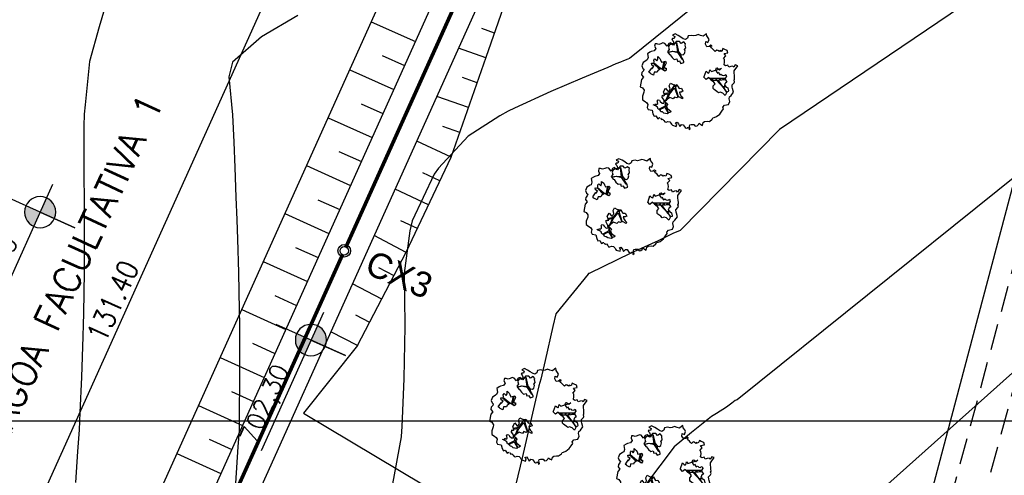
# Model space of a CAD drawing. Header units: millimetres. Extents: x 196436 to 199900, y 8705373 to 8708636.
# Tile 231 of 241: x 199501 to 199595, y 8707695 to 8707738. Entities that reach past the tile are written whole.
import ezdxf
from ezdxf.enums import TextEntityAlignment as Align

# ---------------------------------------------------------------- set-up
doc = ezdxf.new("R2010")
doc.units = ezdxf.units.MM
doc.header["$LTSCALE"] = 5
doc.linetypes.add('CONTINUO', pattern=[0])
doc.linetypes.add('DASHED', pattern=[0.75, 0.5, -0.25])
for name, color, linetype in [('$CURVAS1', 30, 'Continuous'), ('$CURVAS2', 40, 'Continuous'), ('ARVORE', 102, 'Continuous'), ('CERCA', 3, 'CERCA_LINE'), ('DIM', 7, 'Continuous'), ('ESTRADA_BARRO', 9, 'DASHED'), ('LAGOA', 3, 'Continuous'), ('LAGOAS', 6, 'Continuous'), ('MALHA', 9, 'Continuous'), ('OFFSET', 7, 'Continuous'), ('REDE', 22, 'Continuous'), ('TER-BERMA', 4, 'Continuous'), ('TER-COTAS', 7, 'Continuous'), ('TER-OFFSET', 3, 'Continuous'), ('TER-OFFSET-LINHA', 7, 'Continuous')]:
    doc.layers.add(name, color=color, linetype=linetype)
doc.layers.add('TEXTO3', color=4, linetype='Continuous', lineweight=18)
doc.styles.add('NARROW', font='ARIALN.TTF')
doc.styles.add('ROMANS', font='romans.shx', dxfattribs={"width": 0.85})
doc.linetypes.add('CERCA_LINE', pattern='A,0.5,-0.2,["X",Standard,S=0.1,R=0,X=-0.1,Y=-0.05],-0.25', length=0.95)
doc.dimstyles.new('COTA-500-EXTERNA', dxfattribs={"dimtxt": 2, "dimasz": 1.5, "dimexe": 0, "dimexo": 3, "dimgap": 0.5, "dimtad": 1, "dimzin": 4, "dimdsep": 46, "dimtxsty": 'ROMANS', "dimblk1": 'DOT1', "dimblk2": 'DOT1', "dimsah": 1, "dimcen": 0.2, "dimclrd": 256, "dimclre": 256, "dimclrt": 2, "dimadec": 0, "dimazin": 0, "dimtfac": 1, "dimtix": 1, "dimtmove": 2, "dimatfit": 3, "dimldrblk": 'DOT1', "dimfxl": 0, "dimtvp": 0.025, "dimtolj": 1, "dimtzin": 4, "dimlwd": -1, "dimlwe": -1, "dimarcsym": 0})

# ---------------------------------------------------------------- blocks, each defined once
blk = doc.blocks.new('A$C55C26645')
h = blk.add_hatch(color=51)
h.paths.add_polyline_path([(68.45, 12.67), (68.45, 21.47), (59.65, 21.47, 0.414214)])
h.paths.add_polyline_path([(68.45, 30.27), (68.45, 21.47), (77.25, 21.47, 0.414214)])
at = {"color": 7, "linetype": 'Continuous'}
blk.add_line((85.45, 21.47), (0, 21.47), dxfattribs=at)
blk.add_lwpolyline([(68.45, 21.47), (68.45, 42.86), (68.45, 0)], dxfattribs=at)
blk.add_circle((68.45, 21.47), 8.8, dxfattribs=at)
at = {"color": 3, "style": 'ROMANS'}
blk.add_attdef('226,00', (1.58, 25.75), '', height=10, dxfattribs=at)
blk = doc.blocks.new('DOT1')
for q in [(0, 3.36), (0, -3.36)]:
    blk.add_line((0, 0), q)
at = {"linetype": 'ByBlock'}
blk.add_line((0, 0), (-1.2, 0), dxfattribs=at)
at = {"color": 0, "linetype": 'ByBlock', "const_width": 0.36}
blk.add_lwpolyline([(-0.18, 0, 1), (0.18, 0, 1)], format="xyb", close=True, dxfattribs=at)
blk = doc.blocks.new('*D8')
at = {"layer": 'Defpoints', "color": 0}
for p in [(199538.092, 8707770.666), (199547.21, 8707766.558), (199493.233, 8707646.756)]:
    blk.add_point(p, dxfattribs=at)
at = {"layer": 'TER-COTAS'}
for p, q in [((199544.474, 8707767.79), (199538.092, 8707770.666)), ((199484.731, 8707652.232), (199537.476, 8707769.298)), ((199490.497, 8707647.989), (199484.115, 8707650.864))]:
    blk.add_line(p, q, dxfattribs=at)
at = {"layer": 'TER-COTAS', "xscale": 1.5, "yscale": 1.5, "zscale": 1.5}
for p, rotation in [((199538.092, 8707770.666), 65.74589538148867), ((199484.115, 8707650.864), 245.7458953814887)]:
    blk.add_blockref('DOT1', p, dxfattribs=dict(at, rotation=rotation))
at = {"layer": 'TER-COTAS', "color": 2, "insert": (199509.736, 8707711.381), "char_height": 2, "attachment_point": 5, "rotation": 65.7459, "style": 'ROMANS'}
blk.add_mtext('\\A1;131.40', dxfattribs=at)
blk = doc.blocks.new('*D142')
at = {"layer": 'Defpoints', "color": 0}
for p in [(199200.589, 8707769.175, -1), (199537.808, 8707617.643, -1), (199520.526, 8707579.286)]:
    blk.add_point(p, dxfattribs=at)
at = {"layer": 'DIM'}
for p, q in [((199199.357, 8707766.44), (199183.459, 8707731.153)), ((199184.826, 8707730.537), (199519.158, 8707579.903)), ((199536.576, 8707614.908), (199520.526, 8707579.286))]:
    blk.add_line(p, q, dxfattribs=at)
at = {"layer": 'DIM', "xscale": 1.5, "yscale": 1.5, "zscale": 1.5}
for p, rotation in [((199183.459, 8707731.153), 155.7458953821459), ((199520.526, 8707579.286), 335.7458953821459)]:
    blk.add_blockref('DOT1', p, dxfattribs=dict(at, rotation=rotation))
at = {"layer": 'DIM', "color": 2, "insert": (199352.608, 8707656.587), "char_height": 2, "attachment_point": 5, "rotation": 335.7459, "style": 'ROMANS'}
blk.add_mtext('\\A1;369.70', dxfattribs=at)
blk = doc.blocks.new('*D144')
at = {"layer": 'Defpoints', "color": 0}
for p in [(199629.982, 8707853.205, -1), (199160.458, 8707754.352, -1), (199553.968, 8707587.887), (199556.52, 8707575.905, -1), (199556.52, 8707575.905, -1)]:
    blk.add_point(p, dxfattribs=at)
at = {"layer": 'DIM'}
blk.add_arc((199556.52, 8707575.905), 12.251, 82.18169, 148.72638, dxfattribs=at)
at = {"layer": 'DIM', "xscale": 1.5, "yscale": 1.5, "zscale": 1.5}
for p, rotation in [((199559.658, 8707587.748), 348.6719272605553), ((199545.35, 8707580.938), 242.2361372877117)]:
    blk.add_blockref('DOT1', p, dxfattribs=dict(at, rotation=rotation))
at = {"layer": 'DIM', "color": 2, "insert": (199550.61, 8707588.321), "char_height": 2, "attachment_point": 5, "rotation": 25.45403, "style": 'ROMANS'}
blk.add_mtext('\\A1;81°', dxfattribs=at)
blk = doc.blocks.new('*D145')
at = {"layer": 'Defpoints', "color": 0}
for p in [(199276.71, 8708012.372, -1), (199629.982, 8707853.205, -1), (199629.982, 8707853.205, -1), (199611.205, 8707850.27), (199556.52, 8707575.905, -1)]:
    blk.add_point(p, dxfattribs=at)
at = {"layer": 'DIM'}
blk.add_arc((199629.982, 8707853.205), 19.004, 160.26936, 250.63871, dxfattribs=at)
at = {"layer": 'DIM', "xscale": 1.5, "yscale": 1.5, "zscale": 1.5}
for p, rotation in [((199612.655, 8707861.011), 68.00762625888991), ((199625.115, 8707834.834), 342.9004382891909)]:
    blk.add_blockref('DOT1', p, dxfattribs=dict(at, rotation=rotation))
at = {"layer": 'DIM', "color": 2, "insert": (199614.177, 8707845.681), "char_height": 2, "attachment_point": 5, "rotation": 295.45403, "style": 'ROMANS'}
blk.add_mtext('\\A1;99°', dxfattribs=at)
blk = doc.blocks.new('*D150')
at = {"layer": 'Defpoints', "color": 0}
for p in [(199276.71, 8708012.372, -1), (199175.31, 8707765.043), (199160.458, 8707754.352, -1), (199160.458, 8707754.352, -1), (199556.52, 8707575.905, -1)]:
    blk.add_point(p, dxfattribs=at)
at = {"layer": 'DIM'}
blk.add_arc((199160.458, 8707754.352), 18.3, 340.44369, 61.0481, dxfattribs=at)
at = {"layer": 'DIM', "xscale": 1.5, "yscale": 1.5, "zscale": 1.5}
for p, rotation in [((199167.975, 8707771.037), 153.3969975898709), ((199177.142, 8707746.835), 248.0947931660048)]:
    blk.add_blockref('DOT1', p, dxfattribs=dict(at, rotation=rotation))
at = {"layer": 'DIM', "color": 2, "insert": (199178.974, 8707761.366), "char_height": 2, "attachment_point": 5, "rotation": 290.7459, "style": 'ROMANS'}
blk.add_mtext('\\A1;90°', dxfattribs=at)
blk = doc.blocks.new('ARVORE6')
for points in [[(-1.778, 2.183), (-1.868, 2.123), (-1.858, 2.064), (-1.957, 2.004), (-2.047, 1.974), (-2.077, 1.895), (-2.057, 1.785), (-2.096, 1.676), (-2.186, 1.627), (-2.265, 1.597), (-2.335, 1.567), (-2.454, 1.358), (-2.335, 1.299), (-2.226, 1.348), (-2.216, 1.259), (-2.335, 1.199), (-2.414, 1.179), (-2.504, 1.15), (-2.454, 1.07), (-2.414, 1.02), (-2.444, 0.931), (-2.623, 0.852), (-2.673, 0.792), (-2.683, 0.702), (-2.633, 0.683), (-2.633, 0.683), (-2.723, 0.623), (-2.772, 0.643), (-2.802, 0.643), (-2.762, 0.563), (-2.603, 0.573), (-2.524, 0.534), (-2.524, 0.454), (-2.554, 0.295), (-2.673, 0.245), (-2.673, 0.136), (-2.623, 0.037), (-2.544, -0.023), (-2.643, -0.102), (-2.713, -0.182), (-2.554, -0.261), (-2.514, -0.351), (-2.524, -0.52), (-2.564, -0.639), (-2.474, -0.828), (-2.405, -0.887), (-2.405, -0.977), (-2.375, -1.116), (-2.265, -1.334), (-2.126, -1.493), (-2.007, -1.613), (-1.908, -1.603), (-1.818, -1.732), (-1.818, -1.97), (-1.669, -2.08), (-1.49, -2.07), (-1.391, -2.109), (-1.321, -2.229), (-1.162, -2.417), (-0.933, -2.407), (-0.864, -2.398), (-0.725, -2.417), (-0.625, -2.557), (-0.566, -2.606), (-0.466, -2.596), (-0.417, -2.636), (-0.307, -2.656), (-0.208, -2.666), (-0.049, -2.686), (0.08, -2.716), (0.329, -2.984), (0.408, -2.855), (0.289, -2.735), (0.369, -2.696), (0.369, -2.566), (0.349, -2.447), (0.488, -2.407), (0.478, -2.268), (0.548, -2.199), (0.707, -2.268), (0.856, -2.288), (0.925, -2.239), (1.054, -2.417), (1.204, -2.338), (1.204, -2.576), (1.343, -2.566), (1.432, -2.437), (1.512, -2.338), (1.363, -2.239), (1.432, -2.139), (1.392, -2.09), (1.472, -2.01), (1.502, -1.96), (1.432, -1.841), (1.502, -1.801), (1.601, -1.742), (1.691, -1.672), (1.78, -1.642), (1.8, -1.742), (1.86, -1.662), (1.81, -1.553), (1.82, -1.424), (1.989, -1.374), (2.128, -1.424), (2.058, -1.533), (2.217, -1.642), (2.327, -1.613), (2.456, -1.553), (2.585, -1.563), (2.545, -1.464), (2.476, -1.324), (2.555, -1.195), (2.635, -1.056), (2.615, -0.917), (2.615, -0.778), (2.675, -0.659), (2.685, -0.46), (2.565, -0.39), (2.506, -0.261), (2.585, -0.132), (2.704, -0.023), (2.834, 0.106), (2.963, 0.275), (2.923, 0.434), (2.913, 0.444), (2.814, 0.325), (2.704, 0.394), (2.734, 0.484), (2.685, 0.534), (2.595, 0.484), (2.396, 0.454), (2.416, 0.583), (2.496, 0.643), (2.476, 0.762), (2.337, 0.891), (2.536, 0.991), (2.585, 1.1), (2.565, 1.229), (2.545, 1.358), (2.615, 1.468), (2.635, 1.567), (2.496, 1.627), (2.347, 1.587), (2.237, 1.706), (2.227, 1.895), (2.207, 1.984), (2.148, 2.133), (1.919, 2.143), (1.79, 2.223), (1.77, 2.292), (1.73, 2.392), (1.691, 2.501), (1.512, 2.62), (1.353, 2.59), (1.283, 2.531), (1.194, 2.58), (1.114, 2.69), (0.995, 2.739), (0.836, 2.66), (0.726, 2.809), (0.319, 2.978), (0.229, 2.849), (0.07, 2.779), (-0.059, 2.819), (-0.268, 2.958), (-0.476, 2.998), (-0.615, 2.869), (-0.705, 2.779), (-0.824, 2.739), (-0.983, 2.809), (-1.112, 2.779), (-1.202, 2.57), (-1.421, 2.56), (-1.58, 2.521), (-1.57, 2.411), (-1.768, 2.342), (-1.729, 2.233), (-1.749, 2.203)], [(-0.877, 2.444), (-0.946, 2.351), (-0.865, 2.293), (-0.923, 2.235), (-0.877, 2.154), (-0.784, 2.142), (-0.738, 2.154), (-0.668, 2.085), (-0.703, 2.015), (-0.796, 1.98), (-0.923, 1.888), (-0.946, 1.772), (-0.807, 1.749), (-0.703, 1.772), (-0.587, 1.818), (-0.46, 1.772), (-0.506, 1.714), (-0.494, 1.633), (-0.344, 1.656), (-0.274, 1.679), (-0.089, 1.517), (-0.274, 1.424), (-0.321, 1.366), (-0.182, 1.25), (0.004, 1.262), (0.143, 1.146), (0.039, 1.019), (-0.031, 0.857), (-0.019, 0.799), (-0.17, 0.764), (-0.274, 0.718), (-0.286, 0.579), (-0.483, 0.532), (-0.506, 0.636), (-0.483, 0.741), (-0.599, 0.741), (-0.738, 0.683), (-0.831, 0.625), (-0.912, 0.648), (-0.749, 0.845), (-0.749, 0.903), (-0.784, 0.972), (-0.715, 1.088), (-0.796, 1.192), (-0.68, 1.378), (-0.796, 1.61), (-0.796, 1.691), (-0.877, 1.702), (-0.97, 1.644), (-1.062, 1.586), (-1.12, 1.633), (-1.143, 1.667), (-1.317, 1.644), (-1.375, 1.575), (-1.514, 1.459), (-1.514, 1.459), (-1.561, 1.552), (-1.561, 1.633), (-1.607, 1.702), (-1.561, 1.818), (-1.526, 1.911), (-1.433, 1.98), (-1.398, 2.073), (-1.259, 2.085), (-1.213, 2.2), (-1.097, 2.212), (-0.993, 2.316), (-0.946, 2.386)], [(-0.912, 1.691), (-1.132, 1.76), (-1.236, 2.142), (-1.271, 2.142), (-1.178, 1.783), (-1.572, 1.656), (-1.572, 1.633), (-1.12, 1.725), (-0.993, 1.667)], [(1.214, 2.064), (1.323, 1.925), (1.402, 1.994), (1.432, 2.024), (1.551, 2.024), (1.512, 1.885), (1.591, 1.845), (1.691, 1.835), (1.75, 1.766), (1.611, 1.676), (1.701, 1.597), (1.85, 1.567), (1.72, 1.468), (1.621, 1.448), (1.482, 1.418), (1.482, 1.179), (1.363, 1.16), (1.194, 1.299), (1.204, 1.309), (1.094, 1.299), (1.074, 1.229), (0.965, 1.249), (0.915, 1.328), (1.114, 1.547), (1.064, 1.656), (1.035, 1.746), (0.955, 1.805), (0.995, 1.964), (0.826, 2.054), (0.935, 2.193), (0.975, 2.223), (1.054, 2.282), (1.104, 2.223), (1.253, 2.064), (1.283, 2.034)], [(1.07, 1.61), (1.51, 1.899), (1.545, 1.876), (1.163, 1.575)], [(1.341, 1.801), (1.406, 1.764), (1.406, 1.819)], [(-1.266, 1.754), (-1.248, 1.717), (-1.303, 1.736)], [(-1.063, 1.736), (-1.063, 1.717), (-1.007, 1.727)], [(0.004, 0.914), (-0.402, 1.343), (-0.402, 1.679), (-0.437, 1.679), (-0.448, 1.401), (-0.796, 1.644), (-0.807, 1.61), (-0.483, 1.355), (-0.182, 0.984), (-0.749, 0.891), (-0.749, 0.857), (-0.147, 0.914), (-0.066, 0.81)], [(-0.508, 1.385), (-0.489, 1.431)], [(-0.351, 1.209), (-0.323, 1.264), (-0.388, 1.237)], [(1.175, 1.616), (1.073, 1.449), (1.489, 1.264), (1.489, 1.237), (1.027, 1.412), (0.944, 1.301)], [(1.11, 1.634), (1.166, 1.597), (1.138, 1.671), (1.221, 1.643), (1.221, 1.69)], [(1.166, 1.412), (1.129, 1.385), (1.184, 1.412), (1.184, 1.348)], [(-0.489, 0.941), (-0.489, 0.895), (-0.526, 0.923)], [(-0.221, 0.996), (-0.249, 0.913), (-0.286, 0.969), (-0.286, 0.923)], [(-0.231, 1.061), (-0.184, 1.117), (-0.268, 1.098)], [(-0.092, 0.876), (-0.046, 0.95), (-0.129, 0.904), (-0.092, 0.987)], [(1.353, 0.464), (1.313, 0.365), (1.174, 0.315), (1.194, 0.116), (1.233, 0.116), (1.353, 0.116), (1.611, 0.216), (1.691, 0.156), (1.651, 0.067), (1.701, -0.023), (1.84, -0.092), (1.929, -0.073), (2.009, -0.172), (2.188, -0.182), (2.257, -0.212), (2.386, -0.132), (2.327, 0.047), (2.466, 0.116), (2.506, 0.305), (2.327, 0.504), (2.416, 0.643), (2.357, 0.772), (2.267, 0.832), (2.118, 0.822), (2.019, 0.941), (1.83, 0.861), (1.8, 0.822), (1.621, 0.742), (1.482, 0.643), (1.482, 0.484), (1.333, 0.484), (1.323, 0.315)], [(1.383, 0.161), (1.812, 0.335), (1.962, 0.66), (1.974, 0.938), (1.974, 0.625), (1.881, 0.347), (2.438, 0.3), (1.881, 0.289), (1.696, 0.185)], [(1.471, 0.192), (1.508, 0.174), (1.517, 0.22), (1.554, 0.211), (1.609, 0.248), (1.711, 0.211)], [(1.776, 0.322), (1.84, 0.276), (1.766, 0.294)], [(1.877, 0.47), (1.933, 0.451), (1.877, 0.433), (1.905, 0.396), (1.85, 0.377)], [(1.979, 0.34), (1.979, 0.285), (2.016, 0.34)], [(0.189, -1.762), (0.015, -1.82), (0.05, -1.901), (0.004, -1.947), (-0.031, -1.97), (-0.066, -2.063), (-0.054, -2.109), (-0.031, -2.179), (-0.17, -2.19), (-0.251, -2.098), (-0.379, -2.109), (-0.494, -2.155), (-0.529, -2.051), (-0.564, -2.016), (-0.657, -1.97), (-0.773, -2.063), (-0.842, -2.132), (-1.028, -2.132), (-1.062, -2.109), (-1.074, -2.016), (-1.109, -1.993), (-1.248, -1.877), (-1.086, -1.773), (-1.004, -1.634), (-1.016, -1.518), (-0.912, -1.449), (-0.761, -1.31), (-0.703, -1.275), (-0.541, -1.31), (-0.448, -1.437), (-0.344, -1.391), (-0.205, -1.275), (0.004, -1.148), (-0.089, -0.962), (0.073, -0.87), (0.108, -0.893), (0.409, -1.078), (0.317, -1.136), (0.259, -1.194), (0.282, -1.24), (0.433, -1.31), (0.317, -1.379), (0.375, -1.959), (0.386, -2.005), (0.305, -1.866), (0.433, -1.762), (0.433, -1.681), (0.363, -1.634), (0.212, -1.681), (0.12, -1.727)], [(-0.193, -1.31), (-0.251, -1.565), (-0.842, -1.912), (-0.274, -1.657), (-0.332, -2.109), (-0.263, -2.098), (-0.054, -1.148)], [(-0.268, -1.582), (-0.277, -1.656), (-0.332, -1.61), (-0.351, -1.665), (-0.388, -1.647), (-0.406, -1.684)], [(-0.268, -1.739), (-0.212, -1.776), (-0.286, -1.832)], [(-0.212, -1.554), (-0.157, -1.582), (-0.24, -1.573)], [(-0.184, -1.24), (-0.101, -1.249), (-0.184, -1.286), (-0.101, -1.332), (-0.184, -1.351), (-0.101, -1.406)], [(-0.767, -1.868), (-1.1, -2.026), (-0.776, -1.905), (-0.702, -2.044), (-0.73, -1.878)], [(-0.286, -1.961), (-0.24, -1.979), (-0.314, -2.007)]]:
    blk.add_lwpolyline(points)

msp = doc.modelspace()

# ---------------------------------------------------------------- linework, layer by layer
at = {"layer": '$CURVAS1'}
msp.add_polyline3d([(199612.607, 8707754.399, 705), (199573.113, 8707727.676, 705), (199563.692, 8707718.108, 705), (199563.611, 8707718.075, 705), (199563.043, 8707717.823, 705), (199561.595, 8707717.117, 705), (199558.987, 8707715.936, 705), (199555.017, 8707714.016, 705), (199554.96, 8707713.991, 705), (199554.922, 8707713.979, 705), (199554.923, 8707713.947, 705), (199551.865, 8707710.161, 705), (199551.586, 8707708.962, 705), (199550.835, 8707705.744, 705), (199550.42, 8707703.967, 705), (199550.256, 8707703.325, 705), (199549.241, 8707698.972, 705), (199548.647, 8707696.491, 705), (199548.058, 8707693.977, 705)], dxfattribs=at)
at = {"layer": '$CURVAS2'}
for points in [[(199593.521, 8707762.342, 704), (199558.859, 8707734.449, 704), (199558.699, 8707734.383, 704), (199558.307, 8707734.223, 704), (199558.021, 8707734.097, 704), (199557.574, 8707733.918, 704), (199556.791, 8707733.598, 704), (199555.51, 8707733.055, 704), (199554.376, 8707732.574, 704), (199551.395, 8707731.288, 704), (199547.922, 8707729.721, 704), (199547.318, 8707729.443, 704), (199546.521, 8707728.984, 704), (199543.508, 8707727.06, 704), (199540.689, 8707724.01, 704), (199540.301, 8707723.456, 704), (199538.192, 8707719.02, 704), (199537.986, 8707718.048, 704), (199537.422, 8707714.024, 704), (199537.497, 8707709.097, 704), (199537.497, 8707709.023, 704), (199537.494, 8707708.954, 704), (199537.418, 8707704.024, 704), (199537.209, 8707699.443, 704), (199537.198, 8707699.025, 704), (199537.146, 8707698.49, 704), (199536.337, 8707694.028, 704)], [(199508.942, 8707739.149, 702), (199508.437, 8707737.444, 702), (199507.522, 8707734.155, 702), (199507.114, 8707730.031, 702), (199507.001, 8707729.157, 702), (199506.975, 8707728.021, 702), (199506.982, 8707724.157, 702), (199507.011, 8707720.151, 702), (199507.01, 8707719.157, 702), (199507.002, 8707718.161, 702), (199507.014, 8707714.157, 702), (199506.946, 8707710.194, 702), (199506.925, 8707709.157, 702), (199506.88, 8707708.007, 702), (199506.77, 8707704.158, 702), (199506.611, 8707700.785, 702), (199506.525, 8707699.159, 702), (199506.375, 8707697.095, 702), (199506.18, 8707694.16, 702)], [(199527.32, 8707738.529, 703), (199523.878, 8707736.488, 703), (199521.117, 8707734.095, 703), (199520.769, 8707732.685, 703), (199521.117, 8707729.095, 703), (199521.23, 8707726.483, 703), (199521.334, 8707724.094, 703), (199521.427, 8707721.266, 703), (199521.54, 8707719.093, 703), (199521.588, 8707717.276, 703), (199521.7, 8707714.093, 703), (199521.751, 8707710.522, 703), (199521.773, 8707709.092, 703), (199521.77, 8707707.723, 703), (199521.79, 8707704.092, 703), (199521.757, 8707700.423, 703), (199521.742, 8707699.092, 703), (199521.63, 8707697.534, 703), (199521.402, 8707694.094, 703)], [(199606.284, 8707731.825, 706), (199569.114, 8707702.007, 706), (199568.915, 8707701.927, 706), (199568.593, 8707701.672, 706), (199568.073, 8707701.302, 706), (199567.124, 8707700.691, 706), (199566.659, 8707700.422, 706), (199564.76, 8707698.904, 706), (199563.1, 8707697.532, 706), (199560.39, 8707693.923, 706)], [(199608.925, 8707716.745, 707), (199574.241, 8707685.787, 707), (199574.22, 8707685.778, 707), (199573.991, 8707685.597, 707), (199572.166, 8707683.871, 707), (199570.603, 8707682.358, 707), (199568.729, 8707678.886, 707), (199568.062, 8707677.408, 707), (199567.035, 8707673.894, 707), (199566.487, 8707672.166, 707), (199566.007, 8707670.98, 707), (199564.831, 8707668.903, 707), (199563.467, 8707666.524, 707), (199561.987, 8707663.916, 707), (199560.797, 8707661.835, 707), (199559.159, 8707658.928, 707), (199558.135, 8707657.128, 707), (199556.396, 8707653.94, 707), (199555.505, 8707652.357, 707), (199553.688, 8707648.952, 707), (199552.901, 8707647.535, 707), (199551.021, 8707643.964, 707), (199550.315, 8707642.676, 707), (199548.372, 8707638.975, 707)]]:
    msp.add_polyline3d(points, dxfattribs=at)
at = {"color": 7}
for radius in [0.6, 0.4]:
    msp.add_circle((199531.743, 8707716.163), radius, dxfattribs=at)
at = {"layer": 'CERCA', "color": 2, "ltscale": 2}
msp.add_line((199556.52, 8707575.905), (199629.982, 8707853.205), dxfattribs=at)
at = {"layer": 'ESTRADA_BARRO'}
for points in [[(199587.381, 8707685.05), (199614.62, 8707785.995)], [(199590.277, 8707684.268), (199617.698, 8707785.212)]]:
    msp.add_lwpolyline(points, dxfattribs=at)
at = {"layer": 'LAGOA', "color": 3, "elevation": 1}
for points in [[(199500.597, 8707796.992), (199439.555, 8707661.509), (199497.541, 8707635.383), (199558.583, 8707770.866)], [(199502.601, 8707791.702), (199444.845, 8707663.512), (199495.537, 8707640.673), (199553.293, 8707768.862)], [(199504.905, 8707785.619), (199450.928, 8707665.817), (199493.233, 8707646.756), (199547.21, 8707766.558)]]:
    msp.add_lwpolyline(points, close=True, dxfattribs=at)
at = {"layer": 'MALHA'}
msp.add_line((199000, 8707700), (199900, 8707700), dxfattribs=at)
msp.add_line((199000, 8707700), (199900, 8707700), dxfattribs=at)
at = {"layer": 'OFFSET', "color": 7, "linetype": 'CONTINUO', "flags": 128}
msp.add_lwpolyline([(199533.007, 8707707.149), (199530.471, 8707708.472)], dxfattribs=at)
at = {"layer": 'REDE', "const_width": 0.35}
for points in [[(199531.907, 8707716.528), (199555.486, 8707768.862)], [(199507.671, 8707662.736), (199531.579, 8707715.799)]]:
    msp.add_lwpolyline(points, dxfattribs=at)
at = {"layer": 'TER-BERMA'}
msp.add_lwpolyline([(199500.597, 8707796.992), (199439.555, 8707661.509), (199497.541, 8707635.383), (199558.583, 8707770.866)], close=True, dxfattribs=at)
at = {"layer": 'TER-BERMA', "elevation": 1}
msp.add_lwpolyline([(199502.601, 8707791.702), (199444.845, 8707663.512), (199495.537, 8707640.673), (199553.293, 8707768.862)], close=True, dxfattribs=at)
at = {"layer": 'TER-OFFSET', "elevation": 1}
msp.add_lwpolyline([(199504.905, 8707785.619), (199450.928, 8707665.817), (199493.233, 8707646.756), (199547.21, 8707766.558)], close=True, dxfattribs=at)
at = {"layer": 'TER-OFFSET'}
for points in [[(199545.223, 8707734.549), (199548.54, 8707744.022)], [(199541.905, 8707725.075), (199545.223, 8707734.549)], [(199537.642, 8707716.028), (199541.905, 8707725.075)], [(199533.007, 8707707.149), (199537.642, 8707716.028)]]:
    msp.add_lwpolyline(points, dxfattribs=at)
msp.add_lwpolyline([(199533.007, 8707707.149), (199527.855, 8707700.718), (199539.266, 8707693.91), (199545.963, 8707692.221), (199565.625, 8707687.173), (199569.6, 8707686.094, -0.467432), (199572.806, 8707679.124), (199568.173, 8707669.368)], format="xyb", dxfattribs=at)
at = {"layer": 'TER-OFFSET-LINHA'}
for p, q in [((199534.311, 8707737.93, 1), (199538.505, 8707736.04, 1)), ((199535.335, 8707734.726, 1), (199537.478, 8707733.761, 1)), ((199532.257, 8707733.371, 1), (199536.451, 8707731.481, 1)), ((199533.347, 8707730.138, 1), (199535.424, 8707729.202, 1)), ((199530.203, 8707728.812, 1), (199534.397, 8707726.923, 1)), ((199531.227, 8707725.609, 1), (199533.37, 8707724.643, 1)), ((199528.149, 8707724.254, 1), (199532.343, 8707722.364, 1)), ((199529.239, 8707721.021, 1), (199531.316, 8707720.085, 1)), ((199526.095, 8707719.695, 1), (199530.289, 8707717.805, 1)), ((199527.119, 8707716.492, 1), (199529.262, 8707715.526, 1)), ((199524.041, 8707715.136, 1), (199528.235, 8707713.247, 1)), ((199525.131, 8707711.903, 1), (199527.208, 8707710.967, 1)), ((199521.987, 8707710.578, 1), (199526.181, 8707708.688, 1)), ((199523.012, 8707707.374, 1), (199525.154, 8707706.409, 1)), ((199519.934, 8707706.019, 1), (199524.128, 8707704.129, 1)), ((199521.023, 8707702.786, 1), (199523.101, 8707701.85, 1)), ((199517.88, 8707701.46, 1), (199522.074, 8707699.571, 1)), ((199518.904, 8707698.257, 1), (199521.047, 8707697.291, 1)), ((199515.826, 8707696.902, 1), (199520.02, 8707695.012, 1))]:
    msp.add_line(p, q, dxfattribs=at)
at = {"layer": 'TER-OFFSET-LINHA', "flags": 128}
for points in [[(199546.031, 8707736.856), (199544.834, 8707737.275)], [(199545.205, 8707734.496), (199542.607, 8707735.406)], [(199544.378, 8707732.137), (199542.977, 8707732.628)], [(199543.552, 8707729.777), (199540.545, 8707730.83)], [(199542.726, 8707727.418), (199541.12, 8707727.98)], [(199541.898, 8707725.059), (199538.637, 8707726.596)], [(199540.832, 8707722.798), (199539.221, 8707723.557)], [(199539.766, 8707720.536), (199536.583, 8707722.036)], [(199538.7, 8707718.275), (199537.128, 8707719.016)], [(199537.634, 8707716.014), (199534.586, 8707717.605)], [(199536.477, 8707713.797), (199535.017, 8707714.559)], [(199535.32, 8707711.581), (199532.529, 8707713.038)], [(199534.163, 8707709.365), (199532.832, 8707710.06)], [(199533.007, 8707707.149), (199530.471, 8707708.472)]]:
    msp.add_lwpolyline(points, dxfattribs=at)

# ---------------------------------------------------------------- block references
at = {"layer": 'ARVORE', "xscale": 1.593144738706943, "yscale": 1.593144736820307, "zscale": 1.593144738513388, "rotation": 101.9986187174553}
for p in [(199564.61, 8707732.25, 1), (199559.268, 8707720.392, 1), (199550.283, 8707700.45, 1), (199562.37, 8707695.004, 1)]:
    msp.add_blockref('ARVORE6', p, dxfattribs=at)
at = {"layer": 'LAGOA'}
ref = msp.add_blockref('A$C55C26645', (199494.771, 8707710.798), dxfattribs=dict(at, xscale=-0.1687499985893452, yscale=0.1687499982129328, zscale=0.1687499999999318, rotation=245.7458953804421))
ref.add_attrib('226,00', '700,00', (199497.511, 8707709.809), dxfattribs={"layer": '0', "color": 3, "height": 1.6875, "rotation": 65.7459, "style": 'ROMANS'})
ref = msp.add_blockref('A$C55C26645', (199520.527, 8707698.639), dxfattribs=dict(at, xscale=-0.1687499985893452, yscale=0.1687499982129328, zscale=0.1687499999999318, rotation=245.7458953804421))
ref.add_attrib('226,00', '702,30', (199523.267, 8707697.65), dxfattribs={"layer": '0', "color": 3, "height": 1.6875, "rotation": 65.7459, "style": 'ROMANS'})

# ---------------------------------------------------------------- texts
at = {"layer": 'LAGOAS', "color": 4, "style": 'ROMANS'}
msp.add_text('LAGOA FACULTATIVA 1', height=2.5, rotation=65.09981, dxfattribs=at).set_placement((199507.669, 8707713.558, 1039), align=Align.BOTTOM_CENTER)
at = {"layer": 'TEXTO3', "color": 7, "style": 'NARROW', "width": 1.2}
msp.add_text('CX3', height=2.4, rotation=336.49793, dxfattribs=at).set_placement((199536.202, 8707712.161, 1), align=Align.BOTTOM_CENTER)

# ---------------------------------------------------------------- dimensions: what is measured, and where the dimension line sits
at = {"layer": 'DIM'}
for base, line1, line2, picture, middle in [((199175.31, 8707765.043), ((199160.458, 8707754.352), (199276.71, 8708012.372)), ((199160.458, 8707754.352), (199556.52, 8707575.905)), '*D150', (199178.974, 8707761.366, 1)), ((199611.205, 8707850.27), ((199276.71, 8708012.372), (199629.982, 8707853.205)), ((199556.52, 8707575.905), (199629.982, 8707853.205)), '*D145', (199614.177, 8707845.681, 1)), ((199553.968, 8707587.887), ((199556.52, 8707575.905), (199629.982, 8707853.205)), ((199160.458, 8707754.352), (199556.52, 8707575.905)), '*D144', (199550.61, 8707588.321, 1))]:
    dim = msp.add_angular_dim_2l(base=base, line1=line1, line2=line2, dimstyle='COTA-500-EXTERNA', dxfattribs=at)
    dim.commit()
    dim.dimension.update_dxf_attribs({"geometry": picture, "text_midpoint": middle})
dim = msp.add_linear_dim(base=(199520.526, 8707579.286, 1), p1=(199200.589, 8707769.175), p2=(199537.808, 8707617.643), angle=335.7459, dimstyle='COTA-500-EXTERNA', dxfattribs=at)
dim.commit()
dim.dimension.update_dxf_attribs({"geometry": '*D142', "text_midpoint": (199352.608, 8707656.587, 1)})
at = {"layer": 'TER-COTAS'}
dim = msp.add_linear_dim(base=(199538.092, 8707770.666, 1), p1=(199493.233, 8707646.756, 1), p2=(199547.21, 8707766.558, 1), angle=65.7459, dimstyle='COTA-500-EXTERNA', dxfattribs=at)
dim.commit()
dim.dimension.update_dxf_attribs({"geometry": '*D8', "text_midpoint": (199509.736, 8707711.381, 1)})

doc.saveas('drawing.dxf')
